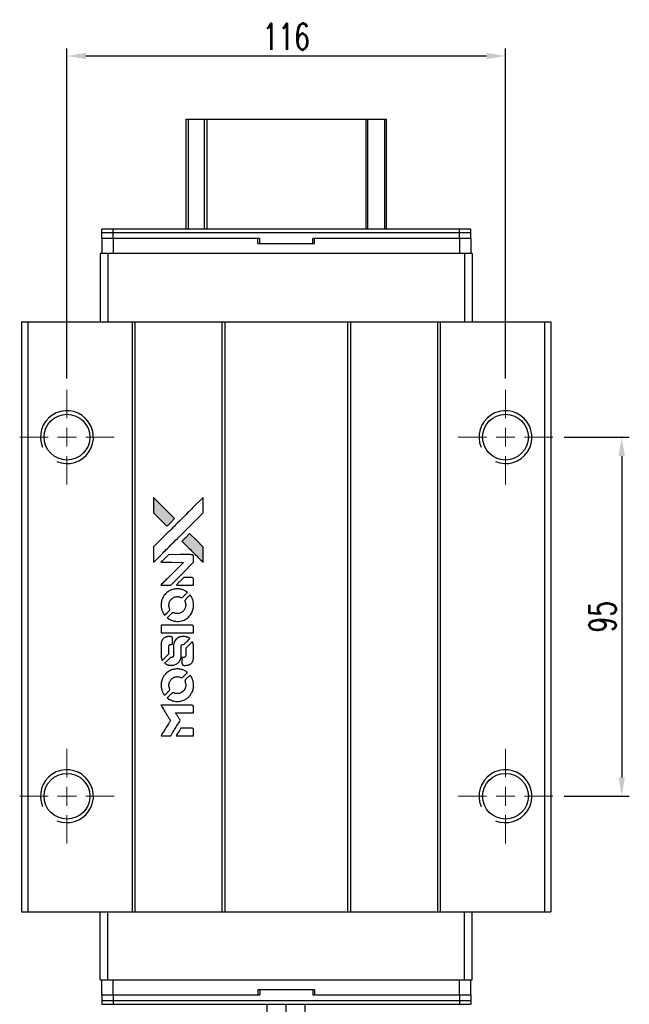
# Model space of a CAD drawing. Header units: millimetres. Extents: x -27 to 565, y 158 to 645.
# Tile 2 of 3: x 19 to 180, y 384 to 645. Entities that reach past the tile are written whole.
import ezdxf

# ---------------------------------------------------------------- set-up
doc = ezdxf.new("R2010")
doc.units = ezdxf.units.MM
doc.header["$LTSCALE"] = 0.15
doc.layers.get('0').update_dxf_attribs({"linetype": 'CONTINUOUS'})
doc.layers.get('Defpoints').update_dxf_attribs({"linetype": 'CONTINUOUS'})
doc.layers.add('DIM', color=4, linetype='CONTINUOUS')
doc.styles.add('DIM-7', font='SIMPLEX.shx', dxfattribs={"width": 0.7, "bigfont": 'chineset.shx'})
doc.dimstyles.new('CNS', dxfattribs={"dimscale": 2, "dimtxt": 3.5, "dimasz": 2.5, "dimexe": 1, "dimexo": 1.5, "dimgap": 0.09, "dimtad": 0, "dimdsep": 46, "dimtxsty": 'DIM-7', "dimcen": 0.09, "dimclrd": 4, "dimclre": 4, "dimclrt": 4, "dimadec": 0, "dimazin": 0, "dimtfac": 1, "dimtix": 1, "dimtmove": 2, "dimatfit": 3, "dimfxl": 1, "dimtvp": 0.971429, "dimtolj": 1, "dimarcsym": 0})

# ---------------------------------------------------------------- blocks, each defined once
blk = doc.blocks.new('SW_CENTERMARKSYMBOL_3')
at = {"color": 0, "linetype": 'Continuous', "lineweight": 18}
for p, q in [((0, 5), (0, 12.5)), ((-5, 0), (-12.5, 0)), ((0, 0), (-2.5, 0)), ((0, 0), (0, 2.5)), ((0, 0), (0, -2.5)), ((0, 0), (2.5, 0)), ((5, 0), (12.5, 0)), ((0, -5), (0, -12.5))]:
    blk.add_line(p, q, dxfattribs=at)
blk = doc.blocks.new('SW_CENTERMARKSYMBOL_4')
at = {"color": 0, "linetype": 'Continuous', "lineweight": 18}
for p, q in [((0, 5), (0, 12.5)), ((-5, 0), (-12.5, 0)), ((0, 0), (-2.5, 0)), ((0, 0), (0, 2.5)), ((0, 0), (0, -2.5)), ((0, 0), (2.5, 0)), ((5, 0), (12.5, 0)), ((0, -5), (0, -12.5))]:
    blk.add_line(p, q, dxfattribs=at)
blk = doc.blocks.new('SW_CENTERMARKSYMBOL_5')
at = {"color": 0, "linetype": 'Continuous', "lineweight": 18}
for p, q in [((0, 5), (0, 12.5)), ((-5, 0), (-12.5, 0)), ((0, 0), (-2.5, 0)), ((0, 0), (0, 2.5)), ((0, 0), (0, -2.5)), ((0, 0), (2.5, 0)), ((5, 0), (12.5, 0)), ((0, -5), (0, -12.5))]:
    blk.add_line(p, q, dxfattribs=at)
blk = doc.blocks.new('SW_CENTERMARKSYMBOL_6')
at = {"color": 0, "linetype": 'Continuous', "lineweight": 18}
for p, q in [((0, 5), (0, 12.5)), ((-5, 0), (-12.5, 0)), ((0, 0), (-2.5, 0)), ((0, 0), (0, 2.5)), ((0, 0), (0, -2.5)), ((0, 0), (2.5, 0)), ((5, 0), (12.5, 0)), ((0, -5), (0, -12.5))]:
    blk.add_line(p, q, dxfattribs=at)
blk = doc.blocks.new('*D127')
at = {"layer": 'Defpoints', "color": 0}
for p in [(147.09, 635.03), (31.09, 546.68), (147.09, 546.68)]:
    blk.add_point(p, dxfattribs=at)
at = {"layer": 'DIM', "color": 7, "lineweight": -2}
for p, q in [((31.09, 549.68), (31.09, 637.03)), ((147.09, 549.68), (147.09, 637.03)), ((36.09, 635.03), (142.09, 635.03))]:
    blk.add_line(p, q, dxfattribs=at)
at = {"layer": 'DIM', "color": 7}
for points in [[(36.09, 635.86), (36.09, 634.2), (31.09, 635.03)], [(142.09, 635.86), (142.09, 634.2), (147.09, 635.03)]]:
    blk.add_solid(points, dxfattribs=at)
at = {"layer": 'DIM', "color": 7, "insert": (89.09, 640.13), "char_height": 7, "attachment_point": 5, "style": 'DIM-7'}
blk.add_mtext('\\A1;116', dxfattribs=at)
blk = doc.blocks.new('*D128')
at = {"layer": 'Defpoints', "color": 0}
for p in [(159.59, 534.18), (159.59, 439.18), (177.85, 439.18)]:
    blk.add_point(p, dxfattribs=at)
at = {"layer": 'DIM', "color": 7, "lineweight": -2}
for p, q in [((162.59, 534.18), (179.85, 534.18)), ((177.85, 529.18), (177.85, 444.18)), ((162.59, 439.18), (179.85, 439.18))]:
    blk.add_line(p, q, dxfattribs=at)
at = {"layer": 'DIM', "color": 7}
for points in [[(177.02, 529.18), (178.68, 529.18), (177.85, 534.18)], [(177.02, 444.18), (178.68, 444.18), (177.85, 439.18)]]:
    blk.add_solid(points, dxfattribs=at)
at = {"layer": 'DIM', "color": 7, "insert": (172.75, 486.68), "char_height": 7, "attachment_point": 5, "rotation": 90, "style": 'DIM-7'}
blk.add_mtext('\\A1;95', dxfattribs=at)
blk = doc.blocks.new('LOGO')
at = {"linetype": 'Continuous'}
h = blk.add_hatch(color=22, dxfattribs=at)
h.dxf.hatch_style = 1
h.paths.add_polyline_path([(-607.8, 1821.95), (-607.8, 1819.91), (-607.8, 1817.88), (-606.03, 1816.12, 0.000288), (-605.35, 1815.45, 0.000479), (-604.78, 1814.88, 0.000013), (-604.26, 1814.37, 0.197177), (-604.26, 1814.37, 0.197497), (-604.25, 1814.37, 0.00004), (-603.95, 1814.66, 0.000834), (-603.62, 1814.99, 0.000506), (-603.24, 1815.38), (-602.23, 1816.39), (-605.01, 1819.17)])
h.paths.add_polyline_path([(-598.27, 1812.42), (-599.28, 1811.4, 0.000476), (-599.67, 1811.02, 0.000789), (-599.99, 1810.69, 0.000035), (-600.29, 1810.39, 0.19758), (-600.29, 1810.38, 0.198396), (-600.29, 1810.38, 0.000019), (-599.88, 1809.97, 0.000582), (-599.44, 1809.53, 0.000351), (-598.91, 1809, 0.000108), (-596.67, 1806.77, 0.000692), (-595.54, 1805.64, 0.000077), (-594.75, 1804.87, 0.197527), (-594.72, 1804.85, 0.410181), (-594.71, 1804.87, 0.000493), (-594.71, 1805.28, 0.002424), (-594.7, 1805.86, 0.000529), (-594.7, 1806.85), (-594.7, 1808.85), (-596.48, 1810.63)])
at = {"color": 22}
for points in [[(-606.03, 1816.12, 0.000288), (-605.35, 1815.45, 0.000479), (-604.78, 1814.88, 0.000013), (-604.26, 1814.37, 0.197177), (-604.26, 1814.37, 0.197497), (-604.25, 1814.37, 0.00004), (-603.95, 1814.66, 0.000836), (-603.62, 1814.99, 0.000505), (-603.24, 1815.38), (-602.23, 1816.39), (-605.01, 1819.17), (-607.8, 1821.95), (-607.8, 1819.91), (-607.8, 1817.88)], [(-605.35, 1807.25, -0.000056), (-604.13, 1808.47, -0.000021), (-602.42, 1810.18, -0.000021), (-600.55, 1812.04, -0.000025), (-598.8, 1813.78), (-594.7, 1817.87), (-594.71, 1819.9), (-594.71, 1821.93), (-597.46, 1819.19, 0.000274), (-598.78, 1817.88, 0.000123), (-600.52, 1816.15, 0.000121), (-602.35, 1814.32, 0.000165), (-604.01, 1812.67), (-607.8, 1808.89), (-607.8, 1806.85), (-607.8, 1804.8)], [(-598.91, 1809, 0.000108), (-596.67, 1806.77, 0.000692), (-595.54, 1805.64, 0.000077), (-594.75, 1804.87, 0.197527), (-594.72, 1804.85, 0.410182), (-594.71, 1804.87, 0.000493), (-594.71, 1805.28, 0.002424), (-594.7, 1805.86, 0.000529), (-594.7, 1806.85), (-594.7, 1808.85), (-596.48, 1810.63), (-598.27, 1812.42), (-599.28, 1811.4, 0.000476), (-599.67, 1811.02, 0.000789), (-599.99, 1810.69, 0.000035), (-600.29, 1810.39, 0.19758), (-600.29, 1810.38, 0.198396), (-600.29, 1810.38, 0.000019), (-599.88, 1809.97, 0.000582), (-599.44, 1809.53, 0.000351)], [(-604.56, 1798.79), (-603.25, 1798.79), (-600.24, 1801.8), (-597.22, 1804.82), (-597.23, 1805.67, 0.0008), (-597.23, 1806.21, 0.010795), (-597.24, 1806.4, 0.030495), (-597.25, 1806.51, 0.080372), (-597.28, 1806.59, 0.03816), (-597.32, 1806.66, 0.041799), (-597.38, 1806.72, 0.042486), (-597.44, 1806.77, 0.042078), (-597.51, 1806.81, 0.099276), (-597.62, 1806.83, 0.003302), (-598.04, 1806.84, 0.002586), (-598.77, 1806.84, 0.000204), (-600.72, 1806.84), (-603.84, 1806.83), (-604.85, 1805.83), (-605.85, 1804.82), (-602.84, 1804.81), (-599.84, 1804.8), (-602.81, 1801.85, 0.000253), (-603.95, 1800.71, 0.000412), (-604.92, 1799.75, 0.000041), (-605.79, 1798.88, 0.041338), (-605.82, 1798.84), (-605.86, 1798.79)], [(-599.5, 1798.79), (-597.22, 1798.79), (-597.23, 1799.63), (-597.23, 1800.48), (-597.29, 1800.58, 0.03146), (-597.33, 1800.62, 0.026444), (-597.37, 1800.67, 0.026444), (-597.41, 1800.71, 0.031457), (-597.45, 1800.74), (-597.55, 1800.8), (-598.68, 1800.8), (-599.8, 1800.81), (-600.79, 1799.81, 0.000745), (-601.16, 1799.43, 0.001228), (-601.48, 1799.11, 0.000087), (-601.77, 1798.81, 0.195134), (-601.77, 1798.8, 0.412117), (-601.76, 1798.79, 0.000048), (-601.1, 1798.79, 0.00109), (-600.37, 1798.79, 0.000653)], [(-605.79, 1793.02, 0.023681), (-605.74, 1792.66, 0.022402), (-605.65, 1792.31, 0.021929), (-605.53, 1791.95, 0.020503), (-605.37, 1791.6, 0.013745), (-605.27, 1791.4, 0.009767), (-605.14, 1791.18, 0.009658), (-605.01, 1790.99, 0.027804), (-604.91, 1790.86), (-604.87, 1790.81), (-604.24, 1791.44, 0.002053), (-603.94, 1791.74, 0.006738), (-603.74, 1791.95, 0.007826), (-603.61, 1792.09, 0.063909), (-603.56, 1792.16, 0.061532), (-603.52, 1792.28, 0.068674), (-603.51, 1792.39, 0.052072), (-603.54, 1792.53, 0.019648), (-603.59, 1792.72, -0.018366), (-603.67, 1792.94, -0.0288), (-603.71, 1793.14, -0.029061), (-603.73, 1793.34, -0.019155), (-603.73, 1793.58, -0.053809), (-603.65, 1794.08, -0.058833), (-603.47, 1794.54, -0.058566), (-603.19, 1794.95, -0.052525), (-602.81, 1795.3, -0.044733), (-602.49, 1795.5, -0.040573), (-602.13, 1795.64, -0.041123), (-601.75, 1795.72, -0.04951), (-601.39, 1795.73, -0.017369), (-601.22, 1795.72, -0.024255), (-601.07, 1795.69, -0.023787), (-600.93, 1795.65, -0.015798), (-600.76, 1795.59, 0.010631), (-600.65, 1795.54, 0.033653), (-600.58, 1795.52, 0.037806), (-600.51, 1795.51, 0.016307), (-600.42, 1795.51, 0.068179), (-600.24, 1795.54, 0.095747), (-600.09, 1795.61, 0.033418), (-599.9, 1795.78, 0.002133), (-599.36, 1796.33, 0.001452), (-599.06, 1796.64, 0.012393), (-598.94, 1796.78, 0.020479), (-598.87, 1796.86, 0.344362), (-598.87, 1796.9, 0.074287), (-598.94, 1796.96, 0.005454), (-599.17, 1797.11, 0.008391), (-599.42, 1797.26, 0.017097), (-599.62, 1797.36, 0.027375), (-600.02, 1797.54, 0.02835), (-600.44, 1797.66, 0.027723), (-600.88, 1797.74, 0.023913), (-601.35, 1797.78, 0.027047), (-601.91, 1797.76, 0.031685), (-602.44, 1797.69, 0.032425), (-602.94, 1797.55, 0.031013), (-603.43, 1797.34, 0.037914), (-604.01, 1797, 0.040153), (-604.52, 1796.58, 0.039834), (-604.95, 1796.08, 0.036173), (-605.32, 1795.5, 0.040752), (-605.57, 1794.93, 0.035885), (-605.74, 1794.31, 0.035491), (-605.81, 1793.66, 0.037615)], [(-604.04, 1790.01, 0.018008), (-603.86, 1789.88, 0.009842), (-603.62, 1789.75, 0.009807), (-603.38, 1789.62, 0.015716), (-603.16, 1789.52, 0.048467), (-602.39, 1789.28, 0.045841), (-601.58, 1789.19, 0.046006), (-600.76, 1789.24, 0.049638), (-599.99, 1789.44, 0.064819), (-598.99, 1789.97, 0.06695), (-598.17, 1790.74, 0.066691), (-597.58, 1791.69, 0.063505), (-597.25, 1792.79, 0.03135), (-597.22, 1793.07, 0.010439), (-597.21, 1793.48, 0.010391), (-597.22, 1793.89, 0.032408), (-597.25, 1794.17, 0.015696), (-597.32, 1794.49, 0.018095), (-597.4, 1794.8, 0.018551), (-597.51, 1795.09, 0.018352), (-597.63, 1795.37, 0.015568), (-597.73, 1795.56, 0.009832), (-597.86, 1795.77, 0.009795), (-597.98, 1795.97, 0.023727), (-598.09, 1796.11), (-598.14, 1796.16), (-598.76, 1795.55, 0.001528), (-599.11, 1795.2, 0.010022), (-599.29, 1795.02, 0.019586), (-599.39, 1794.9, 0.061865), (-599.44, 1794.81, 0.055054), (-599.48, 1794.68, 0.061607), (-599.49, 1794.55, 0.048725), (-599.47, 1794.39, 0.020221), (-599.41, 1794.19, -0.017722), (-599.35, 1793.97, -0.02685), (-599.31, 1793.77, -0.02759), (-599.29, 1793.58, -0.020233), (-599.29, 1793.36, -0.04793), (-599.35, 1792.95, -0.048386), (-599.49, 1792.56, -0.047866), (-599.7, 1792.2, -0.044964), (-599.98, 1791.87, -0.04333), (-600.32, 1791.6, -0.050921), (-600.68, 1791.41, -0.051473), (-601.07, 1791.29, -0.0459), (-601.49, 1791.25, -0.019014), (-601.69, 1791.26, -0.024114), (-601.88, 1791.29, -0.025081), (-602.06, 1791.33, -0.023892), (-602.23, 1791.38, 0.008624), (-602.37, 1791.43, 0.026486), (-602.46, 1791.46, 0.035074), (-602.55, 1791.47, 0.02756), (-602.64, 1791.48, 0.087163), (-602.78, 1791.45, 0.073291), (-602.92, 1791.37, 0.028074), (-603.11, 1791.2, 0.002594), (-603.56, 1790.76), (-604.2, 1790.12)], [(-601.53, 1786.17), (-597.23, 1786.18), (-597.23, 1787.02), (-597.23, 1787.86), (-597.29, 1787.96, 0.071429), (-597.34, 1788.04, 0.054799), (-597.43, 1788.12, 0.053585), (-597.53, 1788.17, 0.060698), (-597.64, 1788.2, 0.033975), (-597.81, 1788.21), (-600, 1788.21, 0.000726), (-602.13, 1788.21, 0.001084), (-604, 1788.2), (-605.82, 1788.18), (-605.82, 1787.18), (-605.82, 1786.17)], [(-605.8, 1779.89, 0.018538), (-605.79, 1779.76, 0.010695), (-605.76, 1779.6, 0.01068), (-605.72, 1779.45, 0.017678), (-605.68, 1779.32, 0.013849), (-605.63, 1779.18, 0.011814), (-605.57, 1779.03, 0.004513), (-605.5, 1778.89, 0.290035), (-605.48, 1778.88, 0.196418), (-605.47, 1778.88, 0.000124), (-605.22, 1779.13, 0.001477), (-604.94, 1779.4, 0.000898), (-604.61, 1779.73), (-603.75, 1780.59), (-603.75, 1781.66, -0.001471), (-603.74, 1782.47, -0.028714), (-603.73, 1782.72, -0.097073), (-603.68, 1782.86, -0.084199), (-603.58, 1782.98, -0.042698), (-603.51, 1783.04, -0.053912), (-603.43, 1783.07, -0.051004), (-603.34, 1783.1, -0.032967), (-603.23, 1783.1, 0.00807), (-603.17, 1783.1, 0.003023), (-603.1, 1783.11, 0.002994), (-603.01, 1783.11, 0.003629), (-602.94, 1783.12), (-602.75, 1783.13), (-602.75, 1783.95, 0.001618), (-602.75, 1784.34, 0.005206), (-602.76, 1784.6, 0.00535), (-602.76, 1784.78, 0.060675), (-602.78, 1784.85, 0.048484), (-602.79, 1784.89, 0.02389), (-602.82, 1784.94, 0.022812), (-602.85, 1784.99, 0.02462), (-602.89, 1785.03, 0.061781), (-603, 1785.11, 0.080179), (-603.11, 1785.16, 0.048561), (-603.27, 1785.18, 0.010021), (-603.55, 1785.19, 0.016602), (-603.93, 1785.17, 0.031409), (-604.24, 1785.13, 0.036474), (-604.51, 1785.06, 0.03439), (-604.76, 1784.95, 0.065928), (-605.17, 1784.67, 0.069066), (-605.48, 1784.29, 0.065697), (-605.69, 1783.83, 0.051559), (-605.8, 1783.29, 0.020904), (-605.81, 1783, 0.000451), (-605.81, 1781.58, 0.000419), (-605.81, 1780.16, 0.022759)], [(-604.69, 1778.01, 0.023289), (-604.49, 1777.88, 0.026845), (-604.28, 1777.77, 0.026047), (-604.06, 1777.69, 0.019751), (-603.81, 1777.62, 0.013249), (-603.66, 1777.59, 0.025169), (-603.55, 1777.57, 0.016532), (-603.4, 1777.57, 0.002937), (-603.13, 1777.57, 0.003317), (-602.89, 1777.57, 0.011808), (-602.74, 1777.57, 0.01777), (-602.62, 1777.58, 0.021476), (-602.51, 1777.6, 0.04325), (-602.06, 1777.74, 0.045753), (-601.64, 1777.96, 0.04649), (-601.28, 1778.25, 0.047672), (-600.98, 1778.59, 0.025315), (-600.88, 1778.74, 0.015208), (-600.78, 1778.92, 0.01512), (-600.69, 1779.12, 0.022488), (-600.63, 1779.29, 0.027857), (-600.56, 1779.56, 0.034138), (-600.52, 1779.82, 0.014286), (-600.51, 1780.22, 0.00124), (-600.51, 1781.22, -0.00103), (-600.51, 1781.84, -0.002552), (-600.5, 1782.29, -0.001594), (-600.5, 1782.63, -0.047676), (-600.49, 1782.72, -0.085307), (-600.43, 1782.87, -0.097789), (-600.32, 1782.98, -0.085947), (-600.17, 1783.06, -0.051339), (-599.97, 1783.1, 0.014634), (-599.9, 1783.1, 0.015028), (-599.84, 1783.11, 0.014927), (-599.78, 1783.13, 0.059415), (-599.75, 1783.14, 0.070595), (-599.68, 1783.19, 0.00028), (-598.96, 1783.9, 0.000111), (-598.22, 1784.63, 0.200239), (-598.21, 1784.67, 0.268906), (-598.22, 1784.69, 0.001866), (-598.39, 1784.79, 0.007532), (-598.57, 1784.88, 0.017818), (-598.7, 1784.94, 0.013256), (-598.84, 1785, 0.011636), (-598.99, 1785.05, 0.011528), (-599.15, 1785.1, 0.012303), (-599.31, 1785.14, 0.0423), (-599.55, 1785.17, 0.013657), (-599.92, 1785.18, 0.013857), (-600.28, 1785.17, 0.037428), (-600.54, 1785.13, 0.014927), (-600.72, 1785.09, 0.0122), (-600.9, 1785.03, 0.012518), (-601.07, 1784.97, 0.023062), (-601.2, 1784.91, 0.065961), (-601.68, 1784.58, 0.06055), (-602.08, 1784.13, 0.059676), (-602.37, 1783.59, 0.060497), (-602.51, 1783, 0.025683), (-602.52, 1782.88, 0.001528), (-602.53, 1782.5, 0.002124), (-602.53, 1782.01, 0.001173), (-602.53, 1781.43, -0.000809), (-602.53, 1780.39, -0.017164), (-602.55, 1780.09, -0.063931), (-602.58, 1779.93, -0.108429), (-602.65, 1779.81, -0.052941), (-602.73, 1779.74, -0.063675), (-602.81, 1779.7, -0.050562), (-602.92, 1779.67, -0.020337), (-603.07, 1779.66, 0.009897), (-603.17, 1779.65, 0.016482), (-603.24, 1779.64, 0.019019), (-603.31, 1779.63, 0.06043), (-603.35, 1779.61, 0.076267), (-603.44, 1779.55, 0.00054), (-604.1, 1778.87, 0.000307), (-604.78, 1778.18, 0.142594), (-604.81, 1778.13, 0.232419), (-604.81, 1778.11, 0.022995), (-604.78, 1778.08, 0.024627), (-604.74, 1778.05, 0.015407)], [(-600.25, 1777.9, 0.065483), (-600.2, 1777.8, 0.053271), (-600.12, 1777.71, 0.052018), (-600.03, 1777.63, 0.0556), (-599.92, 1777.58, 0.036839), (-599.85, 1777.56, 0.026922), (-599.77, 1777.55, 0.016905), (-599.67, 1777.55, 0.004317), (-599.49, 1777.55, 0.016369), (-599.12, 1777.56, 0.029936), (-598.82, 1777.6, 0.03418), (-598.55, 1777.67, 0.031327), (-598.29, 1777.78, 0.046935), (-597.97, 1777.97, 0.054053), (-597.71, 1778.21, 0.053701), (-597.51, 1778.5, 0.045364), (-597.36, 1778.85, 0.032479), (-597.28, 1779.16, 0.03386), (-597.24, 1779.47, 0.013578), (-597.23, 1779.96, 0.001155), (-597.23, 1781.21, 0.000413), (-597.24, 1782.29, 0.005008), (-597.24, 1782.7, 0.013199), (-597.25, 1782.94, 0.033956), (-597.28, 1783.1, 0.013909), (-597.32, 1783.28, 0.010864), (-597.38, 1783.46, 0.010938), (-597.44, 1783.63, 0.028702), (-597.49, 1783.75), (-597.53, 1783.84), (-598.41, 1782.98), (-599.29, 1782.11), (-599.29, 1781.1, -0.001504), (-599.29, 1780.67, -0.00328), (-599.29, 1780.34, -0.001901), (-599.3, 1780.08, -0.061333), (-599.31, 1780.01, -0.063621), (-599.35, 1779.93, -0.048633), (-599.41, 1779.84, -0.046769), (-599.48, 1779.77, -0.047961), (-599.58, 1779.71, -0.02678), (-599.65, 1779.67, -0.050957), (-599.72, 1779.66, -0.029398), (-599.81, 1779.65, -0.00401), (-599.99, 1779.64), (-600.29, 1779.63), (-600.29, 1778.82, 0.001061), (-600.29, 1778.33, 0.009147), (-600.28, 1778.12, 0.020721), (-600.27, 1777.99, 0.051619)], [(-605.79, 1771.86, 0.024131), (-605.74, 1771.49, 0.022344), (-605.64, 1771.12, 0.021883), (-605.52, 1770.75, 0.020884), (-605.36, 1770.39, 0.010669), (-605.25, 1770.18, 0.010389), (-605.13, 1769.98, 0.010913), (-605.01, 1769.8, 0.022227), (-604.92, 1769.66), (-604.88, 1769.61), (-604.24, 1770.26, 0.002452), (-603.99, 1770.52, 0.003628), (-603.77, 1770.74, 0.001662), (-603.59, 1770.94, 0.070159), (-603.56, 1770.99, 0.047671), (-603.55, 1771.02, 0.018624), (-603.53, 1771.08, 0.017921), (-603.52, 1771.14, 0.018804), (-603.52, 1771.2, 0.018255), (-603.52, 1771.28, 0.041312), (-603.52, 1771.34, 0.037164), (-603.54, 1771.4, 0.012342), (-603.57, 1771.49, -0.015101), (-603.65, 1771.71, -0.035998), (-603.7, 1771.88, -0.033244), (-603.72, 1772.06, -0.011249), (-603.72, 1772.32, -0.004059), (-603.72, 1772.53, -0.019693), (-603.71, 1772.65, -0.027943), (-603.7, 1772.75, -0.014411), (-603.67, 1772.87, -0.033089), (-603.57, 1773.16, -0.033887), (-603.43, 1773.44, -0.034021), (-603.26, 1773.69, -0.033942), (-603.06, 1773.91, -0.02816), (-602.82, 1774.12, -0.035032), (-602.58, 1774.27, -0.035269), (-602.33, 1774.4, -0.029196), (-602.04, 1774.49, -0.037862), (-601.7, 1774.55, -0.043657), (-601.38, 1774.56, -0.043064), (-601.06, 1774.51, -0.035184), (-600.73, 1774.4, 0.033699), (-600.57, 1774.35, 0.052815), (-600.43, 1774.33, 0.059167), (-600.3, 1774.34, 0.058972), (-600.17, 1774.38, 0.059208), (-600.08, 1774.44, 0.021125), (-599.95, 1774.55, 0.008691), (-599.75, 1774.74, 0.000851), (-599.28, 1775.23, 0.001873), (-599.04, 1775.47, 0.013884), (-598.92, 1775.6, 0.022355), (-598.86, 1775.67, 0.341453), (-598.87, 1775.7, 0.073011), (-598.93, 1775.76, 0.004587), (-599.16, 1775.91, 0.00748), (-599.4, 1776.06, 0.016837), (-599.58, 1776.16, 0.028606), (-600.03, 1776.36, 0.031352), (-600.48, 1776.49, 0.031004), (-600.96, 1776.57, 0.0268), (-601.46, 1776.6, 0.026698), (-601.99, 1776.57, 0.03002), (-602.5, 1776.49, 0.030357), (-602.99, 1776.34, 0.028554), (-603.46, 1776.14, 0.062944), (-604.35, 1775.55, 0.062206), (-605.06, 1774.76, 0.062448), (-605.56, 1773.81, 0.064355), (-605.8, 1772.79, 0.017377), (-605.81, 1772.59, 0.008369), (-605.81, 1772.32, 0.008367), (-605.81, 1772.06, 0.01757)], [(-604.05, 1768.83, 0.064158), (-603.05, 1768.3, 0.06356), (-601.95, 1768.03, 0.064004), (-600.83, 1768.06, 0.066747), (-599.76, 1768.36, 0.04321), (-599.1, 1768.73, 0.044737), (-598.51, 1769.2, 0.044901), (-598.02, 1769.76, 0.044184), (-597.64, 1770.41, 0.026293), (-597.43, 1770.9, 0.033344), (-597.3, 1771.37, 0.033227), (-597.22, 1771.86, 0.025815), (-597.21, 1772.4, 0.023119), (-597.25, 1772.91, 0.031044), (-597.33, 1773.37, 0.031337), (-597.47, 1773.81, 0.024258), (-597.67, 1774.27, 0.015622), (-597.76, 1774.43, 0.008495), (-597.88, 1774.63, 0.008415), (-598, 1774.81, 0.020814), (-598.09, 1774.94), (-598.14, 1775), (-598.76, 1774.38, 0.002843), (-599.23, 1773.92, 0.033917), (-599.39, 1773.73, 0.087906), (-599.46, 1773.58, 0.073302), (-599.49, 1773.42, 0.022047), (-599.48, 1773.33, 0.026465), (-599.47, 1773.26, 0.022233), (-599.45, 1773.17, 0.009985), (-599.42, 1773.06, -0.039011), (-599.32, 1772.66, -0.044398), (-599.29, 1772.27, -0.045096), (-599.33, 1771.89, -0.04265), (-599.43, 1771.51, -0.071154), (-599.73, 1770.97, -0.068827), (-600.17, 1770.53, -0.068713), (-600.71, 1770.23, -0.070507), (-601.3, 1770.08, -0.028605), (-601.56, 1770.07, -0.031418), (-601.81, 1770.1, -0.031044), (-602.05, 1770.15, -0.02668), (-602.3, 1770.23, 0.038913), (-602.45, 1770.28, 0.043732), (-602.6, 1770.3, 0.047754), (-602.73, 1770.29, 0.075756), (-602.84, 1770.26, 0.07294), (-602.9, 1770.22, 0.003456), (-603.07, 1770.06, 0.005023), (-603.29, 1769.85, 0.002422), (-603.56, 1769.59, 0.000819), (-603.8, 1769.34, 0.001349), (-604.01, 1769.14, 0.0001), (-604.19, 1768.95, 0.205335), (-604.19, 1768.94, 0.219821), (-604.19, 1768.94, 0.002494), (-604.15, 1768.9, 0.007089), (-604.1, 1768.87, 0.004494)], [(-604.54, 1758.93), (-603.24, 1758.93), (-603.02, 1759.28, -0.000297), (-602.89, 1759.5, -0.000037), (-602.6, 1759.98, -0.000043), (-602.25, 1760.54, -0.000036), (-601.88, 1761.14, 0.000044), (-601.52, 1761.73, 0.000063), (-601.2, 1762.25, 0.000035), (-600.93, 1762.69, 0.0009), (-600.86, 1762.82), (-600.75, 1762.99), (-600.89, 1763.22, 0.001175), (-600.97, 1763.35, 0.000208), (-601.13, 1763.59, 0.000225), (-601.31, 1763.88, 0.000203), (-601.49, 1764.18, -0.000711), (-601.67, 1764.46, -0.001119), (-601.82, 1764.71, -0.000263), (-601.95, 1764.92, -0.04589), (-601.96, 1764.94, -0.519312), (-601.95, 1764.97, -0.001914), (-601.6, 1764.97, -0.003124), (-601.03, 1764.98, -0.000285), (-599.6, 1764.98), (-597.22, 1764.98), (-597.22, 1765.81, 0.001727), (-597.23, 1766.4, 0.025279), (-597.24, 1766.61, 0.073886), (-597.27, 1766.73, 0.07426), (-597.34, 1766.84, 0.03264), (-597.36, 1766.87, 0.01784), (-597.4, 1766.9, 0.017712), (-597.44, 1766.92, 0.026854), (-597.47, 1766.95), (-597.55, 1766.99), (-601.7, 1766.99), (-605.84, 1767), (-605.81, 1766.95, -0.004595), (-605.79, 1766.92, -0.00016), (-605.71, 1766.8, -0.000298), (-605.62, 1766.65, -0.000208), (-605.52, 1766.48, 0.000986), (-605.21, 1765.99, 0.00025), (-604.71, 1765.18, 0.000268), (-604.17, 1764.33, 0.000436), (-603.72, 1763.61, -0.002932), (-603.57, 1763.37, -0.004718), (-603.45, 1763.16, -0.001113), (-603.34, 1762.98, -0.227179), (-603.34, 1762.96, -0.045982), (-603.35, 1762.94, -0.000145), (-603.5, 1762.7, -0.000825), (-603.67, 1762.43, -0.000517), (-603.87, 1762.11, 0.000056), (-604.55, 1761.01, 0.000289), (-604.92, 1760.41, 0.000481), (-605.2, 1759.96, 0.000418), (-605.49, 1759.48), (-605.83, 1758.93)], [(-599.51, 1758.93), (-597.22, 1758.93), (-597.22, 1759.76, 0.000842), (-597.23, 1760.29, 0.010591), (-597.23, 1760.49, 0.028995), (-597.24, 1760.6, 0.069543), (-597.27, 1760.68, 0.051063), (-597.31, 1760.75, 0.039932), (-597.37, 1760.82, 0.039414), (-597.45, 1760.88, 0.045845), (-597.52, 1760.93, 0.094811), (-597.6, 1760.95, 0.007124), (-597.83, 1760.96, 0.004713), (-598.21, 1760.96, 0.000534), (-599.08, 1760.96), (-600.56, 1760.96), (-600.69, 1760.75, 0.000828), (-601.06, 1760.14, 0.000879), (-601.43, 1759.54, 0.000048), (-601.79, 1758.95, 0.137596), (-601.79, 1758.94, 0.413028), (-601.79, 1758.93, 0.000016), (-601.12, 1758.93, 0.000623), (-600.38, 1758.93, 0.000374)]]:
    blk.add_lwpolyline(points, format="xyb", close=True, dxfattribs=at)

msp = doc.modelspace()

# ---------------------------------------------------------------- linework, layer by layer
for p, q in [((62.592, 589.234), (62.592, 618.302)), ((62.592, 618.302), (63.234, 618.302)), ((63.234, 618.302), (67.458, 618.302)), ((63.234, 589.234), (63.234, 618.302)), ((67.458, 618.302), (68.206, 618.302)), ((67.458, 589.234), (67.458, 618.302)), ((68.206, 618.302), (110.213, 618.302)), ((68.206, 589.234), (68.206, 618.302)), ((110.213, 618.302), (110.713, 618.302)), ((110.213, 589.234), (110.213, 618.302)), ((110.713, 618.302), (115.144, 618.302)), ((110.713, 589.234), (110.713, 618.302)), ((115.144, 618.302), (115.592, 618.302)), ((115.144, 589.234), (115.144, 618.302)), ((115.592, 589.234), (115.592, 618.302)), ((40.292, 588.234), (40.292, 589.234)), ((43.292, 589.234), (40.292, 589.234)), ((43.292, 588.234), (43.292, 589.234)), ((134.892, 589.234), (43.292, 589.234)), ((134.892, 588.234), (134.892, 589.234)), ((137.892, 589.234), (134.892, 589.234)), ((137.892, 588.234), (137.892, 589.234)), ((43.292, 588.234), (40.292, 588.234)), ((40.292, 586.734), (40.292, 588.234)), ((43.292, 588.234), (40.292, 588.234)), ((40.292, 586.734), (40.292, 582.734)), ((43.292, 586.734), (40.292, 586.734)), ((43.292, 586.734), (40.292, 586.734)), ((134.892, 588.234), (43.292, 588.234)), ((43.292, 586.734), (43.292, 588.234)), ((134.892, 588.234), (43.292, 588.234)), ((43.292, 586.734), (43.292, 582.734)), ((81.592, 586.734), (43.292, 586.734)), ((82.092, 586.734), (43.292, 586.734)), ((81.592, 585.384), (81.592, 586.734)), ((82.092, 585.334), (82.092, 586.734)), ((82.092, 585.384), (82.092, 586.734)), ((134.892, 586.734), (96.092, 586.734)), ((96.092, 585.334), (96.092, 586.734)), ((96.092, 585.384), (96.092, 586.734)), ((96.592, 585.384), (96.592, 586.734)), ((134.892, 586.734), (96.592, 586.734)), ((137.892, 588.234), (134.892, 588.234)), ((134.892, 586.734), (134.892, 588.234)), ((137.892, 588.234), (134.892, 588.234)), ((134.892, 586.734), (134.892, 582.734)), ((137.892, 586.734), (134.892, 586.734)), ((137.892, 586.734), (134.892, 586.734)), ((137.892, 586.734), (137.892, 588.234)), ((137.892, 586.734), (137.892, 582.734)), ((81.592, 585.384), (96.592, 585.384)), ((96.092, 585.334), (82.092, 585.334)), ((39.892, 582.734), (39.892, 564.734)), ((41.891, 582.734), (39.892, 582.734)), ((41.891, 582.734), (41.891, 564.734)), ((136.292, 582.734), (41.891, 582.734)), ((136.292, 582.734), (136.292, 564.734)), ((138.292, 582.734), (136.292, 582.734)), ((138.292, 582.734), (138.292, 564.734)), ((19.092, 564.734), (19.092, 408.634)), ((19.092, 564.734), (20.743, 564.734)), ((20.743, 564.734), (20.743, 408.634)), ((20.743, 564.734), (48.342, 564.734)), ((48.342, 564.734), (48.342, 408.634)), ((48.342, 564.734), (49.092, 564.734)), ((49.092, 564.734), (49.092, 408.634)), ((49.092, 564.734), (72.092, 564.734)), ((72.092, 564.734), (72.092, 408.634)), ((72.092, 564.734), (72.842, 564.734)), ((72.842, 564.734), (72.842, 408.634)), ((72.842, 564.734), (105.342, 564.734)), ((105.342, 564.734), (105.342, 408.634)), ((105.342, 564.734), (106.092, 564.734)), ((106.092, 564.734), (106.092, 408.634)), ((106.092, 564.734), (129.092, 564.734)), ((129.092, 564.734), (129.092, 408.634)), ((129.092, 564.734), (129.842, 564.734)), ((129.842, 564.734), (129.842, 408.634)), ((129.842, 564.734), (157.442, 564.734)), ((157.442, 564.734), (157.442, 408.634)), ((157.442, 564.734), (159.092, 564.734)), ((159.092, 564.734), (159.092, 408.634)), ((19.092, 408.634), (20.743, 408.634)), ((20.743, 408.634), (48.342, 408.634)), ((39.892, 390.634), (39.892, 408.634)), ((41.891, 390.634), (41.891, 408.634)), ((48.342, 408.634), (49.092, 408.634)), ((49.092, 408.634), (72.092, 408.634)), ((72.092, 408.634), (72.842, 408.634)), ((72.842, 408.634), (105.342, 408.634)), ((105.342, 408.634), (106.092, 408.634)), ((106.092, 408.634), (129.092, 408.634)), ((129.092, 408.634), (129.842, 408.634)), ((129.842, 408.634), (157.442, 408.634)), ((136.292, 390.634), (136.292, 408.634)), ((138.292, 390.634), (138.292, 408.634)), ((157.442, 408.634), (159.092, 408.634)), ((39.892, 390.634), (41.891, 390.634)), ((40.292, 386.634), (40.292, 390.634)), ((41.891, 390.634), (136.292, 390.634)), ((43.292, 386.634), (43.292, 390.634)), ((134.892, 386.634), (134.892, 390.634)), ((136.292, 390.634), (138.292, 390.634)), ((137.892, 386.634), (137.892, 390.634)), ((40.292, 386.634), (43.292, 386.634)), ((40.292, 386.634), (40.292, 385.134)), ((40.292, 386.634), (43.292, 386.634)), ((43.292, 386.634), (81.592, 386.634)), ((43.292, 386.634), (43.292, 385.134)), ((43.292, 386.634), (82.092, 386.634)), ((96.592, 387.984), (81.592, 387.984)), ((81.592, 387.984), (81.592, 386.634)), ((82.092, 388.034), (82.092, 386.634)), ((82.092, 388.034), (96.092, 388.034)), ((82.092, 387.984), (82.092, 386.634)), ((96.092, 388.034), (96.092, 386.634)), ((96.092, 387.984), (96.092, 386.634)), ((96.092, 386.634), (134.892, 386.634)), ((96.592, 387.984), (96.592, 386.634)), ((96.592, 386.634), (134.892, 386.634)), ((134.892, 386.634), (137.892, 386.634)), ((134.892, 386.634), (134.892, 385.134)), ((134.892, 386.634), (137.892, 386.634)), ((137.892, 386.634), (137.892, 385.134)), ((40.292, 385.134), (40.292, 384.134)), ((40.292, 385.134), (43.292, 385.134)), ((40.292, 385.134), (43.292, 385.134)), ((40.292, 384.134), (43.292, 384.134)), ((43.292, 385.134), (43.292, 384.134)), ((43.292, 385.134), (134.892, 385.134)), ((43.292, 385.134), (134.892, 385.134)), ((43.292, 384.134), (134.892, 384.134)), ((84.092, 381.134), (84.092, 384.134)), ((89.092, 381.134), (89.092, 384.134)), ((94.092, 381.134), (94.092, 384.134)), ((134.892, 385.134), (134.892, 384.134)), ((134.892, 385.134), (137.892, 385.134)), ((134.892, 385.134), (137.892, 385.134)), ((134.892, 384.134), (137.892, 384.134)), ((137.892, 385.134), (137.892, 384.134))]:
    msp.add_line(p, q)
for centre in [(31.092, 534.184), (147.092, 534.184), (31.092, 439.184), (147.092, 439.184)]:
    msp.add_circle(centre, 6.05)
for centre in [(31.092, 534.184), (147.092, 534.184), (31.092, 439.184), (147.092, 439.184)]:
    msp.add_arc(centre, 7, 247.5, 202.5)

# ---------------------------------------------------------------- block references
for name, p in [('SW_CENTERMARKSYMBOL_3', (31.092, 534.184)), ('SW_CENTERMARKSYMBOL_5', (147.092, 534.184)), ('SW_CENTERMARKSYMBOL_4', (31.092, 439.184)), ('SW_CENTERMARKSYMBOL_6', (147.092, 439.184))]:
    msp.add_blockref(name, p)
at = {"layer": 'DIM'}
msp.add_blockref('LOGO', (661.802, -1303.744), dxfattribs=at)

# ---------------------------------------------------------------- dimensions: what is measured, and where the dimension line sits
at = {"layer": 'DIM', "color": 7}
dim = msp.add_linear_dim(base=(147.092, 635.029), p1=(31.092, 546.684), p2=(147.092, 546.684), dimstyle='CNS', override={"dimgap": 0.8, "dimtad": 1, "dimclrd": 7, "dimclre": 7, "dimclrt": 7, "dimadec": 2, "dimazin": 2, "dimtmove": 1}, dxfattribs=at)
dim.commit()
dim.dimension.update_dxf_attribs({"geometry": '*D127', "text_midpoint": (89.092, 640.129)})
dim = msp.add_linear_dim(base=(177.851, 439.184), p1=(159.592, 534.184), p2=(159.592, 439.184), angle=90, dimstyle='CNS', override={"dimgap": 0.8, "dimtad": 1, "dimclrd": 7, "dimclre": 7, "dimclrt": 7, "dimadec": 2, "dimazin": 2, "dimtmove": 1}, dxfattribs=at)
dim.commit()
dim.dimension.update_dxf_attribs({"geometry": '*D128', "text_midpoint": (172.751, 486.684)})

doc.saveas('drawing.dxf')
